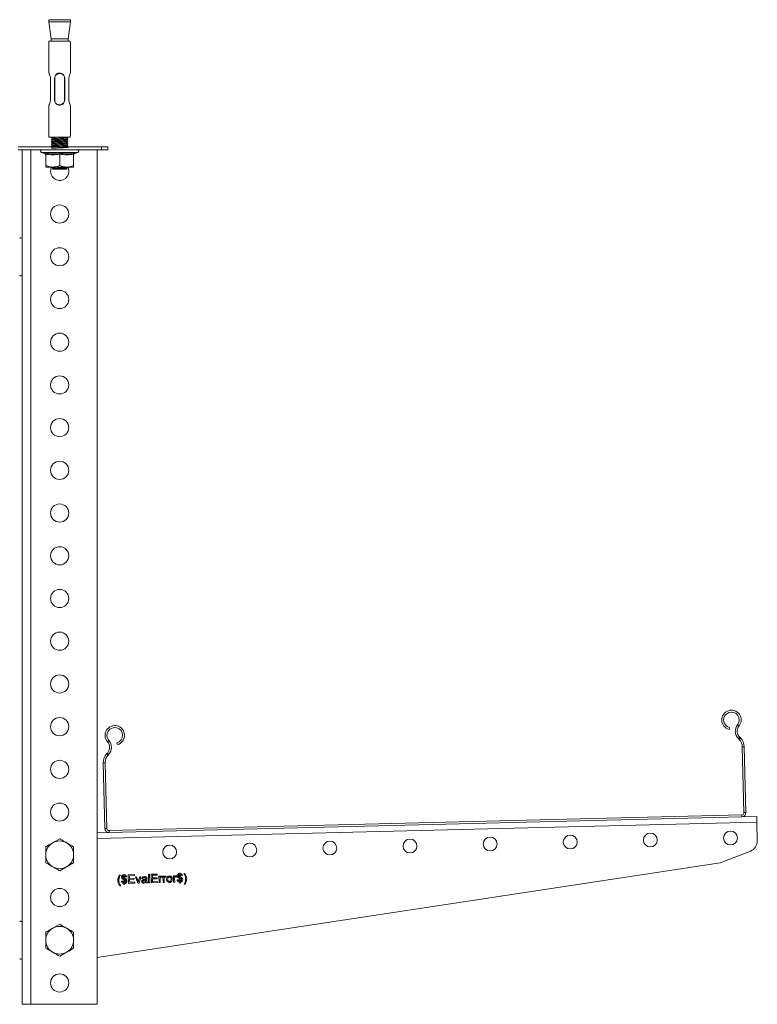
# Model space of a CAD drawing. Header units: millimetres. Extents: x 331 to 1422, y -285 to 997.
# Tile 9 of 11: x 704 to 1049, y 536 to 997. Entities that reach past the tile are written whole.
import ezdxf

# ---------------------------------------------------------------- set-up
doc = ezdxf.new("R2010")
doc.units = ezdxf.units.MM

msp = doc.modelspace()

# ---------------------------------------------------------------- linework, layer by layer
at = {"color": 7, "linetype": 'Continuous', "lineweight": 15}
for p, q in [((717.87, 996.94), (717.87, 995.94)), ((717.87, 996.94), (727.87, 996.94)), ((717.87, 995.94), (718.85, 987.94)), ((727.87, 995.94), (717.87, 995.94)), ((726.88, 987.94), (727.87, 995.94)), ((727.87, 995.94), (727.87, 996.94)), ((717.87, 986.94), (717.87, 971.92)), ((727.74, 986.94), (717.87, 986.94)), ((726.88, 987.94), (718.85, 987.94)), ((718.87, 987.94), (718.87, 986.94)), ((726.87, 986.94), (726.87, 987.94)), ((727.87, 985.94), (727.87, 971.94)), ((718.54, 969.44), (718.54, 959.44)), ((720.47, 959.44), (720.47, 969.44)), ((725.26, 969.44), (725.26, 959.44)), ((727.2, 959.44), (727.2, 969.44)), ((717.87, 956.96), (717.87, 941.94)), ((727.87, 956.94), (727.87, 942.94)), ((727.74, 941.94), (717.87, 941.94)), ((719.34, 941.94), (718.91, 941.69)), ((703.37, 937.44), (742.37, 937.44)), ((703.37, 935.94), (742.37, 935.94)), ((705.37, 935.94), (705.37, 535.94)), ((709.37, 935.94), (709.37, 535.94)), ((718.91, 937.67), (719.31, 937.44)), ((740.37, 935.94), (740.37, 535.94)), ((742.37, 935.94), (742.37, 937.44)), ((742.37, 937.44), (745.37, 937.44)), ((745.37, 935.94), (742.37, 935.94)), ((745.37, 937.44), (745.37, 935.94)), ((714.32, 934.74), (716.03, 934.12)), ((716.37, 934), (716.37, 928.74)), ((722.87, 934), (722.87, 928.74)), ((729.37, 934), (729.37, 928.74)), ((729.71, 934.12), (731.41, 934.74)), ((716.37, 927.94), (719.62, 927.94)), ((719.34, 927.94), (718.91, 927.69)), ((719.06, 927.75), (719.46, 927.35)), ((719.12, 927.94), (719.07, 927.86)), ((719.51, 927.32), (719.78, 927.17)), ((719.62, 927.94), (726.12, 927.94)), ((719.7, 927.11), (719.87, 926.94)), ((719.87, 926.94), (725.87, 926.94)), ((722.27, 927.91), (723.13, 927.94)), ((725.87, 926.94), (726.35, 927.42)), ((725.96, 927.67), (726.24, 927.83)), ((726.35, 927.46), (725.98, 927.68)), ((726.12, 927.94), (729.37, 927.94)), ((1036.14, 664.68), (1036.35, 665.56)), ((1040.08, 666.85), (1040.78, 666.29)), ((745.9, 659.49), (745.22, 658.9)), ((1041.09, 660.98), (1040.46, 660.35)), ((1040.46, 660.35), (1040.81, 659.99)), ((1040.81, 659.99), (1041.45, 660.63)), ((1041.09, 660.98), (1041.45, 660.63)), ((749.68, 658.39), (749.94, 657.52)), ((1043.2, 656.54), (1042.3, 656.52)), ((1042.3, 656.52), (1043.07, 625.69)), ((1043.2, 656.54), (1043.97, 625.71)), ((744.84, 653.21), (745.18, 653.58)), ((744.84, 653.21), (745.51, 652.61)), ((745.84, 652.98), (745.18, 653.58)), ((745.51, 652.61), (745.84, 652.98)), ((744.19, 649.06), (743.29, 649.04)), ((744.07, 618.21), (743.29, 649.04)), ((744.97, 618.23), (744.19, 649.06)), ((1042.1, 624.66), (745.99, 617.26)), ((1042.12, 623.76), (746.01, 616.36)), ((1042.12, 623.76), (1042.1, 624.66)), ((1049.02, 623.94), (1042.12, 623.76)), ((1043.07, 625.69), (1043.97, 625.71)), ((744.07, 618.21), (744.97, 618.23)), ((1049.3, 612.49), (1049.09, 621.24)), ((722.87, 613.44), (719.62, 611.57)), ((746.01, 616.36), (740.37, 616.22)), ((745.99, 617.26), (746.01, 616.36)), ((716.37, 609.69), (716.37, 605.94)), ((729.37, 602.19), (729.37, 605.94)), ((1032.01, 602.17), (1046.13, 607.71)), ((722.87, 598.43), (726.12, 600.31)), ((740.37, 557.91), (1032.01, 602.17)), ((750.94, 596.48), (751.3, 596.48)), ((752.84, 596.73), (753.14, 596.74)), ((752.84, 596.52), (752.84, 596.73)), ((752.88, 594.93), (752.85, 596.06)), ((753.14, 596.74), (753.15, 596.53)), ((753.16, 596.02), (753.19, 594.84)), ((754.2, 595.58), (753.69, 595.52)), ((754.99, 596.58), (757.81, 596.65)), ((755.09, 592.58), (754.99, 596.58)), ((757.83, 596.19), (755.57, 596.13)), ((755.57, 596.13), (755.6, 594.9)), ((755.6, 594.9), (757.7, 594.95)), ((757.7, 594.95), (757.71, 594.49)), ((757.81, 596.65), (757.83, 596.19)), ((758.3, 595.58), (758.85, 595.6)), ((759.39, 592.69), (758.3, 595.58)), ((758.85, 595.6), (759.47, 593.86)), ((759.83, 593.84), (760.37, 595.63)), ((760.92, 595.65), (760.04, 592.7)), ((760.37, 595.63), (760.92, 595.65)), ((761.76, 594.8), (761.25, 594.83)), ((764.38, 596.81), (764.89, 596.82)), ((764.48, 592.81), (764.38, 596.81)), ((764.89, 596.82), (764.99, 592.83)), ((765.71, 596.84), (768.53, 596.92)), ((765.81, 592.85), (765.71, 596.84)), ((768.54, 596.45), (766.28, 596.4)), ((766.28, 596.4), (766.32, 595.17)), ((766.32, 595.17), (768.42, 595.22)), ((768.43, 594.76), (766.33, 594.71)), ((766.33, 594.71), (766.36, 593.32)), ((768.42, 595.22), (768.43, 594.76)), ((768.53, 596.92), (768.54, 596.45)), ((769.32, 595.86), (769.79, 595.87)), ((769.4, 592.94), (769.32, 595.86)), ((769.79, 595.87), (769.8, 595.46)), ((770.87, 595.81), (770.72, 595.36)), ((771.17, 595.9), (771.63, 595.92)), ((771.24, 592.98), (771.17, 595.9)), ((771.63, 595.92), (771.64, 595.51)), ((772.71, 595.86), (772.56, 595.41)), ((776.09, 596.03), (776.55, 596.04)), ((776.17, 593.1), (776.09, 596.03)), ((776.55, 596.04), (776.56, 595.63)), ((777.63, 595.98), (777.48, 595.53)), ((778.93, 597.38), (779.24, 597.39)), ((778.94, 597.18), (778.93, 597.38)), ((778.98, 595.58), (778.95, 596.71)), ((779.02, 593.64), (778.99, 595.06)), ((779.24, 597.39), (779.24, 597.18)), ((779.26, 596.67), (779.29, 595.5)), ((779.3, 594.97), (779.33, 593.65)), ((780.29, 596.23), (779.78, 596.17)), ((780.94, 597.23), (781.29, 597.23)), ((751.43, 591.41), (751.07, 591.4)), ((751.73, 593.62), (752.25, 593.69)), ((752.93, 592.99), (752.89, 594.4)), ((752.96, 591.96), (752.94, 592.47)), ((753.26, 591.97), (752.96, 591.96)), ((753.2, 594.32), (753.24, 592.99)), ((753.25, 592.53), (753.26, 591.97)), ((758.02, 592.65), (755.09, 592.58)), ((757.71, 594.49), (755.61, 594.44)), ((755.61, 594.44), (755.65, 593.05)), ((755.65, 593.05), (758.01, 593.11)), ((758.01, 593.11), (758.02, 592.65)), ((760.04, 592.7), (759.39, 592.69)), ((763.16, 594.02), (763.16, 594.16)), ((763.91, 592.8), (763.4, 592.79)), ((763.71, 594.69), (763.73, 594.06)), ((764.99, 592.83), (764.48, 592.81)), ((768.73, 592.92), (765.81, 592.85)), ((766.36, 593.32), (768.72, 593.38)), ((768.72, 593.38), (768.73, 592.92)), ((769.91, 592.95), (769.4, 592.94)), ((769.87, 594.5), (769.91, 592.95)), ((771.76, 592.99), (771.24, 592.98)), ((771.72, 594.55), (771.76, 592.99)), ((776.68, 593.12), (776.17, 593.1)), ((776.64, 594.67), (776.68, 593.12)), ((777.83, 594.28), (778.34, 594.34)), ((779.05, 592.61), (779.04, 593.13)), ((779.36, 592.62), (779.05, 592.61)), ((779.34, 593.18), (779.36, 592.62)), ((781.42, 592.16), (781.06, 592.15)), ((722.87, 573.45), (719.62, 571.57)), ((716.37, 569.69), (716.37, 565.94)), ((729.37, 562.19), (729.37, 565.94)), ((722.87, 558.43), (726.12, 560.31)), ((709.37, 535.94), (705.37, 535.94)), ((740.37, 535.94), (709.37, 535.94))]:
    msp.add_line(p, q, dxfattribs=at)
at = {"color": 8, "linetype": 'Continuous', "lineweight": 15}
for p, q in [((731.41, 934.74), (714.32, 934.74)), ((1049.09, 621.24), (740.37, 613.52))]:
    msp.add_line(p, q, dxfattribs=at)
at = {"color": 7, "linetype": 'Continuous', "lineweight": 15, "flags": 128}
for points in [[(720.55, 969.43), (720.55, 969.13), (720.55, 967.93), (720.55, 963.13), (720.55, 959.45)], [(725.18, 959.45), (725.18, 959.75), (725.18, 960.95), (725.18, 965.75), (725.18, 969.43)], [(727.12, 925.94), (726.93, 927.19), (726.62, 927.94)], [(1049.02, 623.94), (1049.02, 623.88), (1049.02, 623.73), (1049.03, 623.48), (1049.04, 623.15), (1049.05, 622.74), (1049.06, 622.27), (1049.07, 621.76), (1049.09, 621.24)]]:
    msp.add_lwpolyline(points, dxfattribs=at)
at = {"color": 7, "linetype": 'Continuous', "lineweight": 15}
for centre, radius in [((722.87, 905.94), 4.25), ((722.87, 885.94), 4.25), ((722.87, 865.94), 4.25), ((722.87, 845.94), 4.25), ((722.87, 825.94), 4.25), ((722.87, 805.94), 4.25), ((722.87, 785.94), 4.25), ((722.87, 765.94), 4.25), ((722.87, 745.94), 4.25), ((722.87, 725.94), 4.25), ((722.87, 705.94), 4.25), ((722.87, 685.94), 4.25), ((722.87, 665.94), 4.25), ((722.87, 645.94), 4.25), ((722.87, 625.94), 4.25), ((886.81, 610.04), 3.25), ((924.3, 610.98), 3.25), ((961.79, 611.91), 3.25), ((999.28, 612.85), 3.25), ((1036.77, 613.79), 3.25), ((774.35, 607.23), 3.25), ((811.84, 608.16), 3.25), ((849.33, 609.1), 3.25), ((722.87, 585.94), 4.25), ((722.87, 545.94), 4.25)]:
    msp.add_circle(centre, radius, dxfattribs=at)
for centre, radius, start, end in [((722.87, 985.84), 5, 1.146, 12.709), ((722.87, 943.04), 5, 347.291, 358.854), ((714.53, 935.32), 0.619, 90, 250), ((731.2, 935.32), 0.619, 290, 90), ((715.89, 933.66), 0.48, 0, 71.811), ((729.85, 933.66), 0.48, 107.7103, 180), ((722.87, 925.94), 4.25, 154.7265, 0), ((704.75, 894.27), 0.619, 360, 160), ((704.75, 877.61), 0.619, 200, 0), ((1037.21, 669.1), 4.55, 321.7501, 256.4325), ((1037.21, 669.1), 3.65, 321.7501, 256.4325), ((748.65, 661.89), 4.55, 286.4325, 221.115), ((748.65, 661.89), 3.65, 286.4325, 221.115), ((1043.92, 663.81), 4.9, 141.7501, 224.9683), ((1043.92, 663.81), 4, 141.7501, 224.9683), ((742.21, 656.27), 4.9, 317.8967, 41.115), ((1037.2, 656.39), 5.1, 1.4325, 44.9683), ((1037.2, 656.39), 6, 1.4325, 44.9683), ((742.21, 656.27), 4, 317.8967, 41.115), ((749.29, 649.19), 6, 137.8967, 181.4325), ((749.29, 649.19), 5.1, 137.8967, 181.4325), ((1042.07, 625.66), 1, 271.4325, 1.4325), ((1042.07, 625.66), 1.9, 271.4325, 1.4325), ((745.97, 618.26), 1.9, 181.4325, 271.4325), ((745.97, 618.26), 1, 181.4325, 271.4325), ((722.87, 605.94), 6.5, 120, 180), ((722.87, 605.94), 6.5, 60, 120), ((722.87, 605.94), 6.5, 0, 60), ((1044.31, 612.36), 5, 291.4325, 1.4325), ((722.87, 605.94), 6.5, 180, 240), ((722.87, 605.94), 6.5, 300, 0), ((722.87, 605.94), 6.5, 240, 300), ((704.75, 574.27), 0.619, 360, 160), ((722.87, 565.94), 6.5, 60, 120), ((722.87, 565.94), 6.5, 120, 180), ((722.87, 565.94), 6.5, 0, 60), ((722.87, 565.94), 6.5, 180, 240), ((722.87, 565.94), 6.5, 300, 0), ((722.87, 565.94), 6.5, 240, 300), ((704.75, 557.61), 0.619, 200, 0)]:
    msp.add_arc(centre, radius, start, end, dxfattribs=at)
for points, knots in [([(717.88, 971.92), (717.87, 971.93), (717.85, 971.97), (717.94, 971.8), (718.11, 971.43), (718.34, 970.82), (718.51, 970.11), (718.53, 969.63), (718.54, 969.44)], [0, 0, 0, 0, 0.037219, 0.228137, 0.421837, 0.633923, 0.859199, 1, 1, 1, 1]), ([(720.47, 969.44), (720.51, 969.82), (720.58, 970.47), (721.1, 971.23), (721.74, 971.72), (722.51, 971.96), (723.3, 971.94), (724.03, 971.69), (724.64, 971.22), (725.08, 970.57), (725.21, 969.93), (725.25, 969.56), (725.26, 969.44)], [0, 0, 0, 0, 0.143644, 0.248366, 0.353097, 0.45633, 0.554711, 0.652729, 0.750875, 0.855874, 0.95359, 1, 1, 1, 1]), ([(720.47, 969.44), (720.47, 969.44), (720.47, 969.44), (720.49, 969.43), (720.51, 969.43), (720.54, 969.43), (720.55, 969.43)], [0, 0, 0, 0, 0.249534, 0.499325, 0.708593, 1, 1, 1, 1]), ([(725.18, 969.43), (725.17, 969.55), (725.13, 969.9), (725, 970.51), (724.58, 971.12), (723.99, 971.56), (723.28, 971.79), (722.52, 971.8), (721.78, 971.58), (721.16, 971.13), (720.66, 970.41), (720.59, 969.79), (720.55, 969.43)], [0, 0, 0, 0, 0.046904, 0.143915, 0.247601, 0.345737, 0.444365, 0.543847, 0.647817, 0.752461, 0.856209, 1, 1, 1, 1]), ([(725.18, 969.43), (725.18, 969.43), (725.19, 969.43), (725.2, 969.43), (725.23, 969.44), (725.26, 969.44), (725.26, 969.44), (725.26, 969.44)], [0, 0, 0, 0, 0.043572, 0.089628, 0.393312, 0.696644, 1, 1, 1, 1]), ([(727.2, 969.44), (727.21, 969.7), (727.24, 970.22), (727.43, 970.93), (727.66, 971.51), (727.83, 971.86), (727.85, 971.92), (727.87, 971.94)], [0, 0, 0, 0, 0.200802, 0.400935, 0.617611, 0.848635, 1, 1, 1, 1]), ([(718.54, 959.44), (718.52, 959.18), (718.49, 958.66), (718.3, 957.95), (718.08, 957.37), (717.89, 956.99), (717.88, 956.97), (717.88, 956.96)], [0, 0, 0, 0, 0.195929, 0.391206, 0.602623, 0.828041, 1, 1, 1, 1]), ([(720.47, 959.44), (720.47, 959.44), (720.47, 959.44), (720.5, 959.44), (720.53, 959.45), (720.55, 959.45), (720.55, 959.45), (720.55, 959.45)], [0, 0, 0, 0, 0.303379, 0.606735, 0.910459, 0.956418, 1, 1, 1, 1]), ([(725.26, 959.44), (725.22, 959.06), (725.15, 958.41), (724.63, 957.65), (723.99, 957.16), (723.22, 956.92), (722.43, 956.94), (721.7, 957.19), (721.09, 957.66), (720.65, 958.31), (720.52, 958.95), (720.48, 959.32), (720.47, 959.44)], [0, 0, 0, 0, 0.143641, 0.248362, 0.353094, 0.456328, 0.554709, 0.652727, 0.750872, 0.85587, 0.953586, 1, 1, 1, 1]), ([(720.55, 959.45), (720.56, 959.33), (720.6, 958.98), (720.73, 958.37), (721.15, 957.76), (721.74, 957.32), (722.45, 957.09), (723.21, 957.07), (723.95, 957.29), (724.57, 957.75), (725.07, 958.47), (725.14, 959.09), (725.18, 959.45)], [0, 0, 0, 0, 0.046908, 0.1439192, 0.2476039, 0.3457393, 0.4443671, 0.5438496, 0.6478208, 0.7524647, 0.8562133, 1, 1, 1, 1]), ([(725.18, 959.45), (725.19, 959.45), (725.21, 959.45), (725.23, 959.45), (725.26, 959.44), (725.26, 959.44), (725.26, 959.44)], [0, 0, 0, 0, 0.177844, 0.40389, 0.677989, 1, 1, 1, 1]), ([(727.87, 956.94), (727.86, 956.94), (727.86, 956.95), (727.8, 957.07), (727.62, 957.46), (727.4, 958.06), (727.22, 958.77), (727.2, 959.25), (727.2, 959.44)], [0, 0, 0, 0, 0.0122894, 0.2081513, 0.4068662, 0.6244444, 0.8555526, 1, 1, 1, 1]), ([(718.91, 941.69), (718.91, 941.69), (718.84, 941.71), (719.26, 941.75), (720.09, 941.81), (721.17, 941.86), (722.17, 941.9), (722.84, 941.93), (723.13, 941.94)], [0, 0, 0, 0, 0.002793, 0.251665, 0.500537, 0.679748, 0.861777, 1, 1, 1, 1]), ([(718.91, 940.69), (718.91, 940.69), (718.84, 940.71), (719.26, 940.75), (720.09, 940.81), (721.17, 940.86), (722.17, 940.9), (723.36, 940.95), (724.67, 941), (725.91, 941.06), (726.68, 941.12), (726.74, 941.16), (726.76, 941.17)], [0, 0, 0, 0, 0.001459, 0.131441, 0.261423, 0.355022, 0.450093, 0.522285, 0.652267, 0.782249, 0.912231, 1, 1, 1, 1]), ([(718.91, 941.67), (719.05, 941.59), (719.33, 941.42), (719.62, 941.26), (719.75, 941.18)], [0, 0, 0, 0, 0.512386, 1, 1, 1, 1]), ([(719.78, 941.19), (719.63, 941.11), (719.34, 940.94), (719.05, 940.77), (718.91, 940.69)], [0, 0, 0, 0, 0.499879, 1, 1, 1, 1]), ([(718.91, 940.67), (719.05, 940.59), (719.33, 940.42), (719.62, 940.26), (719.75, 940.18)], [0, 0, 0, 0, 0.512386, 1, 1, 1, 1]), ([(719.78, 941.19), (719.85, 941.21), (720, 941.25), (720.78, 941.31), (721.85, 941.38), (723.08, 941.44), (724.28, 941.5), (725.25, 941.56), (725.84, 941.62), (725.89, 941.65), (725.9, 941.67)], [0, 0, 0, 0, 0.1288985, 0.2600709, 0.3912435, 0.522416, 0.6535887, 0.7847612, 0.9159338, 1, 1, 1, 1]), ([(719.78, 940.19), (719.85, 940.21), (720, 940.25), (720.78, 940.31), (721.85, 940.38), (723.08, 940.44), (724.28, 940.5), (725.25, 940.56), (725.84, 940.62), (725.89, 940.65), (725.9, 940.67)], [0, 0, 0, 0, 0.1288985, 0.2600709, 0.3912435, 0.522416, 0.6535887, 0.7847612, 0.9159338, 1, 1, 1, 1]), ([(725.96, 941.67), (726.1, 941.75), (726.26, 941.84), (726.41, 941.93), (726.43, 941.94)], [0, 0, 0, 0, 0.923324, 1, 1, 1, 1]), ([(725.96, 940.67), (726.1, 940.75), (726.39, 940.92), (726.68, 941.09), (726.83, 941.17)], [0, 0, 0, 0, 0.499874, 1, 1, 1, 1]), ([(726.82, 941.19), (726.67, 941.28), (726.39, 941.44), (726.11, 941.6), (725.98, 941.68)], [0, 0, 0, 0, 0.518306, 1, 1, 1, 1]), ([(726.82, 940.19), (726.67, 940.28), (726.39, 940.44), (726.11, 940.6), (725.98, 940.68)], [0, 0, 0, 0, 0.518306, 1, 1, 1, 1]), ([(718.91, 939.69), (718.91, 939.69), (718.84, 939.71), (719.26, 939.75), (720.09, 939.81), (721.17, 939.86), (722.17, 939.9), (723.36, 939.95), (724.67, 940), (725.91, 940.06), (726.68, 940.12), (726.74, 940.16), (726.76, 940.17)], [0, 0, 0, 0, 0.001459, 0.131441, 0.261423, 0.355022, 0.450093, 0.522285, 0.652267, 0.782249, 0.912231, 1, 1, 1, 1]), ([(718.91, 938.69), (718.91, 938.69), (718.84, 938.71), (719.26, 938.75), (720.09, 938.81), (721.17, 938.86), (722.17, 938.9), (723.36, 938.95), (724.67, 939), (725.91, 939.06), (726.68, 939.12), (726.74, 939.16), (726.76, 939.17)], [0, 0, 0, 0, 0.001459, 0.131441, 0.261423, 0.355022, 0.450093, 0.522285, 0.652267, 0.782249, 0.912231, 1, 1, 1, 1]), ([(718.91, 937.69), (718.99, 937.28), (719.13, 936.52), (720.1, 936.85), (721.17, 936.85), (722.18, 936.9), (723.36, 936.95), (724.67, 937), (725.93, 937.06), (726.72, 937.13), (726.93, 937.19), (726.51, 937.25), (725.55, 937.31), (724.17, 937.38), (722.6, 937.44), (721.06, 937.5), (719.8, 937.56), (719.01, 937.63), (718.81, 937.69), (719.22, 937.75), (720.1, 937.81), (721.17, 937.86), (722.17, 937.9), (723.36, 937.95), (724.67, 938), (725.91, 938.06), (726.68, 938.12), (726.74, 938.16), (726.76, 938.17)], [0, 0, 0, 0, 0.049313, 0.091213, 0.121386, 0.152033, 0.175304, 0.217205, 0.259106, 0.301006, 0.342907, 0.384808, 0.426708, 0.468609, 0.51051, 0.55241, 0.594311, 0.636212, 0.678112, 0.720013, 0.761914, 0.792086, 0.822733, 0.846005, 0.887905, 0.929806, 0.971707, 1, 1, 1, 1]), ([(719.78, 940.19), (719.63, 940.11), (719.34, 939.94), (719.05, 939.77), (718.91, 939.69)], [0, 0, 0, 0, 0.499879, 1, 1, 1, 1]), ([(718.91, 939.67), (719.05, 939.59), (719.33, 939.42), (719.62, 939.26), (719.75, 939.18)], [0, 0, 0, 0, 0.512386, 1, 1, 1, 1]), ([(719.78, 939.19), (719.63, 939.11), (719.34, 938.94), (719.05, 938.77), (718.91, 938.69)], [0, 0, 0, 0, 0.499879, 1, 1, 1, 1]), ([(718.91, 938.67), (719.05, 938.59), (719.33, 938.42), (719.62, 938.26), (719.75, 938.18)], [0, 0, 0, 0, 0.512386, 1, 1, 1, 1]), ([(719.78, 938.19), (719.63, 938.11), (719.34, 937.94), (719.05, 937.77), (718.91, 937.69)], [0, 0, 0, 0, 0.499879, 1, 1, 1, 1]), ([(719.78, 939.19), (719.85, 939.21), (720, 939.25), (720.78, 939.31), (721.85, 939.38), (723.08, 939.44), (724.28, 939.5), (725.25, 939.56), (725.84, 939.62), (725.89, 939.65), (725.9, 939.67)], [0, 0, 0, 0, 0.1288985, 0.2600709, 0.3912435, 0.522416, 0.6535887, 0.7847612, 0.9159338, 1, 1, 1, 1]), ([(719.78, 938.19), (719.85, 938.21), (720, 938.25), (720.78, 938.31), (721.85, 938.38), (723.08, 938.44), (724.28, 938.5), (725.25, 938.56), (725.84, 938.62), (725.89, 938.65), (725.9, 938.67)], [0, 0, 0, 0, 0.128899, 0.260071, 0.391243, 0.522416, 0.653589, 0.784761, 0.915934, 1, 1, 1, 1]), ([(723.07, 937.44), (723.47, 937.46), (724.28, 937.5), (725.25, 937.56), (725.84, 937.62), (725.89, 937.65), (725.9, 937.67)], [0, 0, 0, 0, 0.274659, 0.549317, 0.823976, 1, 1, 1, 1]), ([(725.96, 939.67), (726.1, 939.75), (726.39, 939.92), (726.68, 940.09), (726.83, 940.17)], [0, 0, 0, 0, 0.499874, 1, 1, 1, 1]), ([(725.96, 938.67), (726.1, 938.75), (726.39, 938.92), (726.68, 939.09), (726.83, 939.17)], [0, 0, 0, 0, 0.499874, 1, 1, 1, 1]), ([(725.96, 937.67), (726.1, 937.75), (726.39, 937.92), (726.68, 938.09), (726.83, 938.17)], [0, 0, 0, 0, 0.499874, 1, 1, 1, 1]), ([(726.82, 939.19), (726.67, 939.28), (726.39, 939.44), (726.11, 939.6), (725.98, 939.68)], [0, 0, 0, 0, 0.518306, 1, 1, 1, 1]), ([(726.82, 938.19), (726.67, 938.28), (726.39, 938.44), (726.11, 938.6), (725.98, 938.68)], [0, 0, 0, 0, 0.518306, 1, 1, 1, 1]), ([(726.39, 937.44), (726.39, 937.44), (726.25, 937.52), (726.11, 937.6), (725.98, 937.68)], [0, 0, 0, 0, 0.022229, 1, 1, 1, 1]), ([(716.03, 934.5), (716.3, 934.45), (717.68, 934.17), (719.99, 933.99), (721.98, 934.35), (722.87, 934.5)], [0, 0, 0, 0, 0.120964, 0.606826, 1, 1, 1, 1]), ([(716.37, 934), (716.36, 934.06), (716.35, 934.16), (716.28, 934.31), (716.17, 934.43), (716.08, 934.48), (716.03, 934.5), (716.03, 934.5)], [0, 0, 0, 0, 0.236169, 0.471369, 0.7324181, 0.9931503, 1, 1, 1, 1]), ([(722.87, 934), (721.8, 933.83), (719.63, 933.49), (717.47, 933.83), (716.37, 934)], [0, 0, 0, 0, 0.49217, 1, 1, 1, 1]), ([(722.87, 934.5), (723.14, 934.45), (724.5, 934.17), (726.8, 933.99), (728.81, 934.35), (729.7, 934.5)], [0, 0, 0, 0, 0.120964, 0.606826, 1, 1, 1, 1]), ([(722.87, 934.5), (722.87, 934.5), (722.87, 934.48), (722.87, 934.43), (722.87, 934.31), (722.87, 934.16), (722.87, 934.06), (722.87, 934)], [0, 0, 0, 0, 0.006852, 0.267585, 0.528633, 0.763832, 1, 1, 1, 1]), ([(729.37, 934), (728.3, 933.83), (726.13, 933.49), (723.97, 933.83), (722.87, 934)], [0, 0, 0, 0, 0.492171, 1, 1, 1, 1]), ([(729.7, 934.5), (729.7, 934.5), (729.65, 934.48), (729.56, 934.43), (729.46, 934.31), (729.38, 934.16), (729.37, 934.06), (729.37, 934)], [0, 0, 0, 0, 0.006854, 0.267585, 0.528634, 0.763833, 1, 1, 1, 1]), ([(716.37, 928.74), (716.82, 928.55), (717.74, 928.16), (718.85, 927.96), (719.48, 927.94), (719.62, 927.94)], [0, 0, 0, 0, 0.4347939, 0.8798476, 1, 1, 1, 1]), ([(716.37, 927.94), (716.37, 928.04), (716.37, 928.17), (716.37, 928.63), (716.37, 928.74)], [0, 0, 0, 0, 0.7690075, 1, 1, 1, 1]), ([(722.27, 927.91), (721.84, 927.89), (720.98, 927.87), (719.93, 927.84), (719.27, 927.8), (718.98, 927.78), (719.06, 927.76), (719.08, 927.76)], [0, 0, 0, 0, 0.24074, 0.481495, 0.720813, 0.956723, 1, 1, 1, 1]), ([(719.47, 927.37), (719.45, 927.38), (719.35, 927.43), (719.54, 927.52), (720.06, 927.65), (721, 927.77), (721.82, 927.86), (722.27, 927.91)], [0, 0, 0, 0, 0.059238, 0.271536, 0.501755, 0.731761, 1, 1, 1, 1]), ([(719.62, 927.94), (720.47, 928.04), (721.59, 928.17), (722.63, 928.63), (722.87, 928.74)], [0, 0, 0, 0, 0.769007, 1, 1, 1, 1]), ([(726.32, 927.44), (726.32, 927.44), (726.32, 927.42), (725.87, 927.39), (725.08, 927.36), (724.04, 927.32), (722.89, 927.29), (721.76, 927.25), (720.77, 927.22), (720.06, 927.18), (719.69, 927.15), (719.71, 927.13), (719.72, 927.13)], [0, 0, 0, 0, 0.067359, 0.179305, 0.290706, 0.400917, 0.509763, 0.618231, 0.724536, 0.8309, 0.935001, 1, 1, 1, 1]), ([(719.83, 927.17), (719.8, 927.17), (719.71, 927.2), (720.03, 927.25), (720.77, 927.31), (721.85, 927.38), (723.08, 927.44), (724.28, 927.5), (725.25, 927.56), (725.84, 927.62), (725.89, 927.65), (725.9, 927.67)], [0, 0, 0, 0, 0.0448895, 0.1698897, 0.2948896, 0.4198895, 0.5448896, 0.6698896, 0.7948897, 0.9198897, 1, 1, 1, 1]), ([(722.87, 928.74), (723.14, 928.62), (724.18, 928.16), (725.3, 928.03), (726.12, 927.94)], [0, 0, 0, 0, 0.263899, 1, 1, 1, 1]), ([(726.12, 927.94), (726.26, 927.94), (727.29, 927.97), (728.39, 928.3), (729.29, 928.71), (729.37, 928.74)], [0, 0, 0, 0, 0.1279438, 0.9273553, 1, 1, 1, 1]), ([(729.37, 928.74), (729.37, 928.55), (729.37, 928.16), (729.37, 927.96), (729.37, 927.94), (729.37, 927.94)], [0, 0, 0, 0, 0.434794, 0.879847, 1, 1, 1, 1]), ([(726.12, 611.57), (725.85, 611.72), (724.75, 612.36), (723.68, 612.98), (722.87, 613.44)], [0, 0, 0, 0, 0.241852, 1, 1, 1, 1]), ([(719.62, 611.57), (719.54, 611.52), (718.44, 610.89), (717.37, 610.27), (716.37, 609.69)], [0, 0, 0, 0, 0.070213, 1, 1, 1, 1]), ([(729.37, 609.69), (729.13, 609.83), (728.07, 610.44), (726.97, 611.08), (726.12, 611.57)], [0, 0, 0, 0, 0.223715, 1, 1, 1, 1]), ([(729.37, 605.94), (729.37, 606.03), (729.37, 607.3), (729.37, 608.54), (729.37, 609.69)], [0, 0, 0, 0, 0.070216, 1, 1, 1, 1]), ([(716.37, 605.94), (716.37, 605.85), (716.37, 604.58), (716.37, 603.34), (716.37, 602.19)], [0, 0, 0, 0, 0.070215, 1, 1, 1, 1]), ([(716.37, 602.19), (717.18, 601.72), (718.25, 601.1), (719.35, 600.46), (719.62, 600.31)], [0, 0, 0, 0, 0.758148, 1, 1, 1, 1]), ([(719.62, 600.31), (720.47, 599.82), (721.57, 599.18), (722.63, 598.57), (722.87, 598.43)], [0, 0, 0, 0, 0.776285, 1, 1, 1, 1]), ([(726.12, 600.31), (726.19, 600.35), (727.29, 600.99), (728.37, 601.61), (729.37, 602.19)], [0, 0, 0, 0, 0.070217, 1, 1, 1, 1]), ([(750.03, 593.92), (750.04, 594.15), (750.05, 594.56), (750.16, 594.95), (750.22, 595.13)], [0, 0, 0, 0, 0.559875, 1, 1, 1, 1]), ([(750.22, 595.13), (750.32, 595.39), (750.52, 595.87), (750.81, 596.29), (750.94, 596.48)], [0, 0, 0, 0, 0.559776, 1, 1, 1, 1]), ([(750.64, 594.92), (750.61, 594.74), (750.55, 594.41), (750.55, 594.07), (750.55, 593.93)], [0, 0, 0, 0, 0.559962, 1, 1, 1, 1]), ([(750.88, 595.69), (750.83, 595.55), (750.73, 595.3), (750.67, 595.04), (750.64, 594.92)], [0, 0, 0, 0, 0.559936, 1, 1, 1, 1]), ([(751.3, 596.48), (751.22, 596.34), (751.07, 596.08), (750.94, 595.81), (750.88, 595.69)], [0, 0, 0, 0, 0.5600411, 1, 1, 1, 1]), ([(751.79, 595.46), (751.81, 595.63), (751.83, 595.94), (752.04, 596.16), (752.13, 596.26)], [0, 0, 0, 0, 0.559164, 1, 1, 1, 1]), ([(752.28, 594.64), (752.2, 594.69), (752.04, 594.79), (751.84, 595.07), (751.81, 595.31), (751.79, 595.46)], [0, 0, 0, 0, 0.280487, 0.560933, 1, 1, 1, 1]), ([(752.13, 596.26), (752.25, 596.33), (752.47, 596.47), (752.73, 596.51), (752.84, 596.52)], [0, 0, 0, 0, 0.558518, 1, 1, 1, 1]), ([(752.85, 596.06), (752.77, 596.04), (752.62, 596.01), (752.43, 595.87), (752.32, 595.69), (752.31, 595.56), (752.3, 595.5)], [0, 0, 0, 0, 0.280413, 0.560018, 0.780034, 1, 1, 1, 1]), ([(752.3, 595.5), (752.31, 595.41), (752.33, 595.25), (752.55, 595.02), (752.76, 594.96), (752.88, 594.93)], [0, 0, 0, 0, 0.2798974, 0.5587213, 1, 1, 1, 1]), ([(753.15, 596.53), (753.28, 596.51), (753.52, 596.49), (753.72, 596.36), (753.81, 596.3)], [0, 0, 0, 0, 0.560276, 1, 1, 1, 1]), ([(753.69, 595.52), (753.67, 595.59), (753.63, 595.73), (753.46, 595.94), (753.28, 595.99), (753.16, 596.02)], [0, 0, 0, 0, 0.281275, 0.561376, 1, 1, 1, 1]), ([(753.19, 594.84), (753.28, 594.82), (753.44, 594.78), (753.6, 594.73), (753.67, 594.7)], [0, 0, 0, 0, 0.560088, 1, 1, 1, 1]), ([(753.67, 594.7), (753.78, 594.65), (753.99, 594.55), (754.27, 594.22), (754.32, 593.92), (754.35, 593.74)], [0, 0, 0, 0, 0.28104, 0.561464, 1, 1, 1, 1]), ([(753.81, 596.3), (753.92, 596.18), (754.11, 595.98), (754.17, 595.7), (754.2, 595.58)], [0, 0, 0, 0, 0.558674, 1, 1, 1, 1]), ([(761.25, 594.83), (761.29, 595), (761.37, 595.31), (761.87, 595.68), (762.29, 595.72), (762.55, 595.74)], [0, 0, 0, 0, 0.280434, 0.559304, 1, 1, 1, 1]), ([(762.47, 595.28), (762.38, 595.27), (762.21, 595.26), (761.97, 595.18), (761.82, 594.99), (761.78, 594.86), (761.76, 594.8)], [0, 0, 0, 0, 0.280847, 0.55975, 0.779493, 1, 1, 1, 1]), ([(763, 595.13), (762.91, 595.19), (762.74, 595.28), (762.55, 595.28), (762.47, 595.28)], [0, 0, 0, 0, 0.55788, 1, 1, 1, 1]), ([(762.55, 595.74), (762.82, 595.73), (763.19, 595.72), (763.58, 595.42), (763.64, 595.23), (763.68, 595.13)], [0, 0, 0, 0, 0.559246, 0.779188, 1, 1, 1, 1]), ([(763.15, 594.75), (763.14, 594.83), (763.14, 594.97), (763.04, 595.09), (763, 595.13)], [0, 0, 0, 0, 0.5619364, 1, 1, 1, 1]), ([(763.15, 594.63), (763.15, 594.65), (763.15, 594.69), (763.15, 594.73), (763.15, 594.75)], [0, 0, 0, 0, 0.560022, 1, 1, 1, 1]), ([(763.68, 595.13), (763.69, 595.05), (763.71, 594.9), (763.71, 594.75), (763.71, 594.69)], [0, 0, 0, 0, 0.559783, 1, 1, 1, 1]), ([(769.8, 595.46), (769.87, 595.59), (769.97, 595.78), (770.21, 595.92), (770.32, 595.93), (770.38, 595.94)], [0, 0, 0, 0, 0.559608, 0.779771, 1, 1, 1, 1]), ([(769.94, 595.09), (769.91, 594.98), (769.87, 594.79), (769.87, 594.59), (769.87, 594.5)], [0, 0, 0, 0, 0.559895, 1, 1, 1, 1]), ([(770.37, 595.47), (770.32, 595.47), (770.2, 595.45), (770.03, 595.32), (769.97, 595.17), (769.94, 595.09)], [0, 0, 0, 0, 0.280312, 0.560922, 1, 1, 1, 1]), ([(770.72, 595.36), (770.66, 595.4), (770.55, 595.46), (770.43, 595.47), (770.37, 595.47)], [0, 0, 0, 0, 0.5601092, 1, 1, 1, 1]), ([(770.38, 595.94), (770.48, 595.93), (770.65, 595.92), (770.8, 595.84), (770.87, 595.81)], [0, 0, 0, 0, 0.559548, 1, 1, 1, 1]), ([(771.64, 595.51), (771.72, 595.64), (771.82, 595.82), (772.05, 595.96), (772.17, 595.97), (772.23, 595.98)], [0, 0, 0, 0, 0.5596014, 0.7797806, 1, 1, 1, 1]), ([(771.78, 595.13), (771.76, 595.03), (771.72, 594.83), (771.72, 594.63), (771.72, 594.55)], [0, 0, 0, 0, 0.559872, 1, 1, 1, 1]), ([(772.22, 595.52), (772.16, 595.51), (772.04, 595.49), (771.87, 595.36), (771.82, 595.22), (771.78, 595.13)], [0, 0, 0, 0, 0.2803, 0.560898, 1, 1, 1, 1]), ([(772.56, 595.41), (772.5, 595.44), (772.4, 595.51), (772.27, 595.52), (772.22, 595.52)], [0, 0, 0, 0, 0.5601092, 1, 1, 1, 1]), ([(772.23, 595.98), (772.32, 595.97), (772.49, 595.96), (772.64, 595.89), (772.71, 595.86)], [0, 0, 0, 0, 0.559545, 1, 1, 1, 1]), ([(772.9, 594.49), (772.9, 594.74), (772.91, 595.18), (773.19, 595.53), (773.31, 595.69)], [0, 0, 0, 0, 0.560963, 1, 1, 1, 1]), ([(773.31, 595.69), (773.46, 595.8), (773.72, 595.99), (774.05, 596.02), (774.2, 596.03)], [0, 0, 0, 0, 0.559028, 1, 1, 1, 1]), ([(774.21, 595.57), (774.11, 595.56), (773.93, 595.54), (773.68, 595.38), (773.43, 595.05), (773.42, 594.73), (773.41, 594.5)], [0, 0, 0, 0, 0.187141, 0.374026, 0.561091, 1, 1, 1, 1]), ([(774.2, 596.03), (774.41, 596.01), (774.83, 595.98), (775.29, 595.58), (775.53, 595.09), (775.55, 594.76), (775.56, 594.59)], [0, 0, 0, 0, 0.279558, 0.558598, 0.778992, 1, 1, 1, 1]), ([(775.05, 594.56), (775.04, 594.69), (775.02, 594.97), (774.83, 595.32), (774.54, 595.54), (774.32, 595.56), (774.21, 595.57)], [0, 0, 0, 0, 0.281076, 0.560325, 0.780176, 1, 1, 1, 1]), ([(776.56, 595.63), (776.64, 595.76), (776.74, 595.95), (776.97, 596.08), (777.09, 596.1), (777.15, 596.1)], [0, 0, 0, 0, 0.559601, 0.779772, 1, 1, 1, 1]), ([(776.7, 595.26), (776.68, 595.15), (776.64, 594.96), (776.64, 594.76), (776.64, 594.67)], [0, 0, 0, 0, 0.559923, 1, 1, 1, 1]), ([(777.14, 595.64), (777.08, 595.63), (776.97, 595.62), (776.79, 595.48), (776.74, 595.34), (776.7, 595.26)], [0, 0, 0, 0, 0.2803, 0.560898, 1, 1, 1, 1]), ([(777.48, 595.53), (777.42, 595.57), (777.32, 595.63), (777.19, 595.64), (777.14, 595.64)], [0, 0, 0, 0, 0.560121, 1, 1, 1, 1]), ([(777.15, 596.1), (777.24, 596.1), (777.41, 596.09), (777.57, 596.01), (777.63, 595.98)], [0, 0, 0, 0, 0.559545, 1, 1, 1, 1]), ([(777.89, 596.11), (777.9, 596.28), (777.92, 596.59), (778.13, 596.81), (778.23, 596.91)], [0, 0, 0, 0, 0.55915, 1, 1, 1, 1]), ([(778.37, 595.3), (778.29, 595.34), (778.14, 595.44), (777.94, 595.72), (777.91, 595.96), (777.89, 596.11)], [0, 0, 0, 0, 0.280484, 0.560918, 1, 1, 1, 1]), ([(778.23, 596.91), (778.35, 596.99), (778.57, 597.12), (778.82, 597.16), (778.94, 597.18)], [0, 0, 0, 0, 0.558521, 1, 1, 1, 1]), ([(778.99, 595.06), (778.87, 595.09), (778.66, 595.16), (778.46, 595.25), (778.37, 595.3)], [0, 0, 0, 0, 0.559908, 1, 1, 1, 1]), ([(778.95, 596.71), (778.87, 596.7), (778.71, 596.66), (778.53, 596.52), (778.41, 596.34), (778.4, 596.21), (778.4, 596.15)], [0, 0, 0, 0, 0.280398, 0.559996, 0.780038, 1, 1, 1, 1]), ([(778.4, 596.15), (778.41, 596.07), (778.43, 595.9), (778.65, 595.68), (778.85, 595.62), (778.98, 595.58)], [0, 0, 0, 0, 0.279899, 0.558702, 1, 1, 1, 1]), ([(779.24, 597.18), (779.38, 597.17), (779.62, 597.14), (779.81, 597.01), (779.9, 596.95)], [0, 0, 0, 0, 0.56028, 1, 1, 1, 1]), ([(779.78, 596.17), (779.76, 596.24), (779.73, 596.38), (779.56, 596.59), (779.37, 596.64), (779.26, 596.67)], [0, 0, 0, 0, 0.281283, 0.561363, 1, 1, 1, 1]), ([(779.29, 595.5), (779.38, 595.47), (779.54, 595.43), (779.7, 595.38), (779.77, 595.36)], [0, 0, 0, 0, 0.560095, 1, 1, 1, 1]), ([(779.93, 594.35), (779.92, 594.44), (779.9, 594.63), (779.66, 594.87), (779.44, 594.93), (779.3, 594.97)], [0, 0, 0, 0, 0.279999, 0.558658, 1, 1, 1, 1]), ([(779.77, 595.36), (779.87, 595.31), (780.08, 595.2), (780.37, 594.88), (780.41, 594.57), (780.44, 594.39)], [0, 0, 0, 0, 0.2810435, 0.5614662, 1, 1, 1, 1]), ([(779.9, 596.95), (780.01, 596.84), (780.21, 596.63), (780.27, 596.36), (780.29, 596.23)], [0, 0, 0, 0, 0.558674, 1, 1, 1, 1]), ([(781.4, 596.44), (781.32, 596.59), (781.17, 596.86), (781.01, 597.11), (780.94, 597.23)], [0, 0, 0, 0, 0.559928, 1, 1, 1, 1]), ([(781.06, 592.15), (781.31, 592.6), (781.74, 593.4), (781.8, 594.31), (781.82, 594.71)], [0, 0, 0, 0, 0.560027, 1, 1, 1, 1]), ([(781.29, 597.23), (781.47, 597.01), (781.78, 596.6), (782, 596.13), (782.09, 595.92)], [0, 0, 0, 0, 0.5599976, 1, 1, 1, 1]), ([(781.68, 595.69), (781.63, 595.84), (781.56, 596.09), (781.45, 596.34), (781.4, 596.44)], [0, 0, 0, 0, 0.559962, 1, 1, 1, 1]), ([(782.33, 594.72), (782.27, 594.2), (782.17, 593.27), (781.65, 592.5), (781.42, 592.16)], [0, 0, 0, 0, 0.558714, 1, 1, 1, 1]), ([(781.82, 594.71), (781.81, 594.89), (781.79, 595.23), (781.71, 595.55), (781.68, 595.69)], [0, 0, 0, 0, 0.559928, 1, 1, 1, 1]), ([(782.09, 595.92), (782.16, 595.7), (782.3, 595.31), (782.32, 594.9), (782.33, 594.72)], [0, 0, 0, 0, 0.559819, 1, 1, 1, 1]), ([(751.07, 591.4), (750.76, 591.82), (750.2, 592.58), (750.09, 593.51), (750.03, 593.92)], [0, 0, 0, 0, 0.560147, 1, 1, 1, 1]), ([(750.55, 593.93), (750.61, 593.42), (750.74, 592.52), (751.22, 591.75), (751.43, 591.41)], [0, 0, 0, 0, 0.559136, 1, 1, 1, 1]), ([(752.94, 592.47), (752.77, 592.49), (752.43, 592.54), (752.02, 592.83), (751.8, 593.22), (751.76, 593.49), (751.73, 593.62)], [0, 0, 0, 0, 0.280782, 0.559079, 0.779317, 1, 1, 1, 1]), ([(752.25, 593.69), (752.27, 593.59), (752.3, 593.42), (752.41, 593.28), (752.45, 593.21)], [0, 0, 0, 0, 0.56082, 1, 1, 1, 1]), ([(752.89, 594.4), (752.78, 594.44), (752.57, 594.5), (752.37, 594.6), (752.28, 594.64)], [0, 0, 0, 0, 0.559919, 1, 1, 1, 1]), ([(752.45, 593.21), (752.53, 593.15), (752.67, 593.03), (752.85, 593), (752.93, 592.99)], [0, 0, 0, 0, 0.559539, 1, 1, 1, 1]), ([(753.84, 593.7), (753.83, 593.79), (753.81, 593.97), (753.56, 594.22), (753.34, 594.28), (753.2, 594.32)], [0, 0, 0, 0, 0.279974, 0.558661, 1, 1, 1, 1]), ([(753.24, 592.99), (753.33, 593.02), (753.52, 593.06), (753.71, 593.25), (753.83, 593.48), (753.83, 593.63), (753.84, 593.7)], [0, 0, 0, 0, 0.27986, 0.559624, 0.779633, 1, 1, 1, 1]), ([(754.35, 593.74), (754.33, 593.56), (754.31, 593.22), (754.02, 592.83), (753.65, 592.59), (753.38, 592.55), (753.25, 592.53)], [0, 0, 0, 0, 0.279801, 0.559255, 0.779433, 1, 1, 1, 1]), ([(759.47, 593.86), (759.51, 593.75), (759.58, 593.56), (759.64, 593.36), (759.67, 593.28)], [0, 0, 0, 0, 0.559967, 1, 1, 1, 1]), ([(759.67, 593.28), (759.7, 593.38), (759.75, 593.57), (759.81, 593.75), (759.83, 593.84)], [0, 0, 0, 0, 0.560006, 1, 1, 1, 1]), ([(761.23, 593.51), (761.24, 593.61), (761.25, 593.83), (761.47, 594.17), (761.73, 594.28), (761.89, 594.35)], [0, 0, 0, 0, 0.280472, 0.560994, 1, 1, 1, 1]), ([(762.2, 592.7), (762.07, 592.71), (761.8, 592.72), (761.47, 592.9), (761.26, 593.19), (761.24, 593.4), (761.23, 593.51)], [0, 0, 0, 0, 0.2808223, 0.5596975, 0.7797096, 1, 1, 1, 1]), ([(762.39, 593.99), (762.25, 593.97), (762.06, 593.94), (761.87, 593.84), (761.8, 593.76), (761.75, 593.66), (761.74, 593.58), (761.74, 593.55)], [0, 0, 0, 0, 0.500278, 0.625316, 0.750279, 0.875144, 1, 1, 1, 1]), ([(761.74, 593.55), (761.75, 593.5), (761.76, 593.4), (761.85, 593.29), (762.03, 593.18), (762.2, 593.17), (762.31, 593.17)], [0, 0, 0, 0, 0.186546, 0.373454, 0.560606, 1, 1, 1, 1]), ([(761.89, 594.35), (761.96, 594.37), (762.1, 594.41), (762.24, 594.43), (762.31, 594.44)], [0, 0, 0, 0, 0.55991, 1, 1, 1, 1]), ([(763.24, 593.14), (763.07, 593.01), (762.76, 592.77), (762.37, 592.72), (762.2, 592.7)], [0, 0, 0, 0, 0.559967, 1, 1, 1, 1]), ([(762.31, 594.44), (762.46, 594.46), (762.75, 594.5), (763.03, 594.59), (763.15, 594.63)], [0, 0, 0, 0, 0.560186, 1, 1, 1, 1]), ([(762.31, 593.17), (762.49, 593.2), (762.81, 593.24), (763.01, 593.5), (763.1, 593.61)], [0, 0, 0, 0, 0.559756, 1, 1, 1, 1]), ([(763.16, 594.16), (763.02, 594.12), (762.77, 594.04), (762.51, 594), (762.39, 593.99)], [0, 0, 0, 0, 0.559759, 1, 1, 1, 1]), ([(763.1, 593.61), (763.12, 593.68), (763.16, 593.81), (763.16, 593.95), (763.16, 594.02)], [0, 0, 0, 0, 0.5589712, 1, 1, 1, 1]), ([(763.4, 592.79), (763.36, 592.85), (763.28, 592.96), (763.25, 593.08), (763.24, 593.14)], [0, 0, 0, 0, 0.559727, 1, 1, 1, 1]), ([(763.73, 594.06), (763.72, 593.82), (763.72, 593.39), (763.85, 592.98), (763.91, 592.8)], [0, 0, 0, 0, 0.561542, 1, 1, 1, 1]), ([(774.27, 593.01), (774.06, 593.02), (773.63, 593.06), (773.15, 593.47), (772.94, 593.98), (772.91, 594.32), (772.9, 594.49)], [0, 0, 0, 0, 0.279615, 0.558376, 0.77886, 1, 1, 1, 1]), ([(773.41, 594.5), (773.42, 594.36), (773.44, 594.08), (773.62, 593.72), (773.93, 593.5), (774.15, 593.48), (774.26, 593.47)], [0, 0, 0, 0, 0.28112, 0.560384, 0.780158, 1, 1, 1, 1]), ([(774.26, 593.47), (774.35, 593.48), (774.54, 593.5), (774.78, 593.66), (775.03, 594), (775.04, 594.33), (775.05, 594.56)], [0, 0, 0, 0, 0.187039, 0.373944, 0.56099, 1, 1, 1, 1]), ([(775.56, 594.59), (775.56, 594.37), (775.56, 593.94), (775.26, 593.39), (774.78, 593.07), (774.44, 593.03), (774.27, 593.01)], [0, 0, 0, 0, 0.281033, 0.559514, 0.779604, 1, 1, 1, 1]), ([(779.04, 593.13), (778.87, 593.15), (778.52, 593.19), (778.12, 593.48), (777.89, 593.87), (777.85, 594.14), (777.83, 594.28)], [0, 0, 0, 0, 0.280781, 0.559078, 0.779302, 1, 1, 1, 1]), ([(778.34, 594.34), (778.36, 594.24), (778.4, 594.07), (778.5, 593.93), (778.55, 593.87)], [0, 0, 0, 0, 0.560796, 1, 1, 1, 1]), ([(778.55, 593.87), (778.62, 593.8), (778.76, 593.68), (778.94, 593.65), (779.02, 593.64)], [0, 0, 0, 0, 0.559553, 1, 1, 1, 1]), ([(779.33, 593.65), (779.43, 593.67), (779.61, 593.72), (779.81, 593.91), (779.92, 594.13), (779.93, 594.28), (779.93, 594.35)], [0, 0, 0, 0, 0.279873, 0.559621, 0.77966, 1, 1, 1, 1]), ([(780.44, 594.39), (780.43, 594.22), (780.4, 593.88), (780.11, 593.48), (779.74, 593.24), (779.48, 593.2), (779.34, 593.18)], [0, 0, 0, 0, 0.279803, 0.55926, 0.779431, 1, 1, 1, 1]), ([(726.12, 571.57), (725.85, 571.72), (724.75, 572.36), (723.68, 572.98), (722.87, 573.45)], [0, 0, 0, 0, 0.241852, 1, 1, 1, 1]), ([(719.62, 571.57), (719.54, 571.52), (718.44, 570.89), (717.37, 570.27), (716.37, 569.69)], [0, 0, 0, 0, 0.0702172, 1, 1, 1, 1]), ([(729.37, 569.69), (729.13, 569.83), (728.07, 570.44), (726.97, 571.08), (726.12, 571.57)], [0, 0, 0, 0, 0.223711, 1, 1, 1, 1]), ([(729.37, 565.94), (729.37, 566.03), (729.37, 567.3), (729.37, 568.54), (729.37, 569.69)], [0, 0, 0, 0, 0.070208, 1, 1, 1, 1]), ([(716.37, 565.94), (716.37, 565.85), (716.37, 564.58), (716.37, 563.34), (716.37, 562.19)], [0, 0, 0, 0, 0.070215, 1, 1, 1, 1]), ([(716.37, 562.19), (717.18, 561.72), (718.25, 561.1), (719.35, 560.46), (719.62, 560.31)], [0, 0, 0, 0, 0.758148, 1, 1, 1, 1]), ([(719.62, 560.31), (720.47, 559.82), (721.57, 559.18), (722.63, 558.57), (722.87, 558.43)], [0, 0, 0, 0, 0.776289, 1, 1, 1, 1]), ([(726.12, 560.31), (726.19, 560.35), (727.29, 560.99), (728.37, 561.61), (729.37, 562.19)], [0, 0, 0, 0, 0.070217, 1, 1, 1, 1])]:
    msp.add_open_spline(points, degree=3, knots=knots, dxfattribs=at)
at = {"color": 8, "linetype": 'Continuous', "lineweight": 15}
for points, knots in [([(716.05, 934.18), (716.05, 934.16), (716.05, 934.06), (716.04, 934.31), (716.03, 934.5)], [0, 0, 0, 0, 0.213611, 1, 1, 1, 1]), ([(729.7, 934.5), (729.7, 934.45), (729.69, 934.21), (729.69, 934.19), (729.69, 934.18)], [0, 0, 0, 0, 0.241916, 1, 1, 1, 1])]:
    msp.add_open_spline(points, degree=3, knots=knots, dxfattribs=at)

doc.saveas('drawing.dxf')
